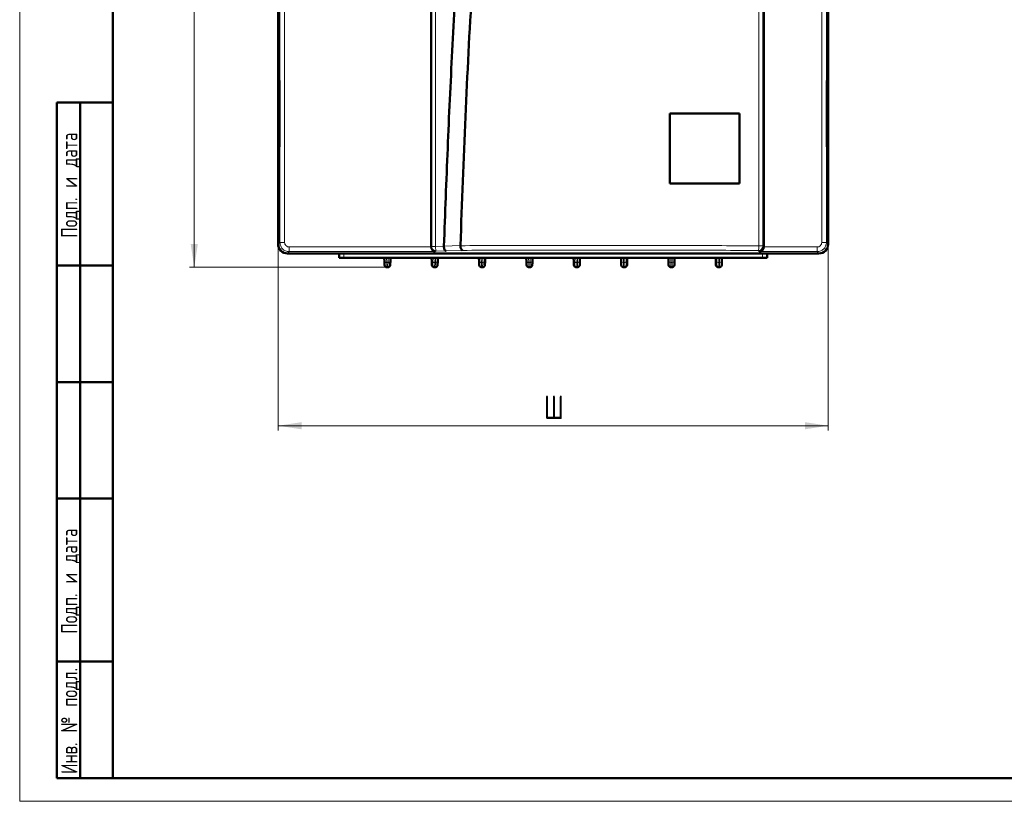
# Model space of a CAD drawing. Header units: millimetres. Extents: x 0 to 594, y 0 to 420.
# Tile 1 of 6: x 0 to 211, y 0 to 168. Entities that reach past the tile are written whole.
import ezdxf

# ---------------------------------------------------------------- set-up
doc = ezdxf.new("R2010")
doc.units = ezdxf.units.MM
doc.linetypes.add('SLD-Сплошная', pattern=[0])
doc.styles.add('SLDTEXTSTYLE0', font='TXT', dxfattribs={"width": 0.7, "bigfont": 'bigfont'})
doc.styles.add('SLDTEXTSTYLE1', font='TXT', dxfattribs={"width": 0.7})
doc.dimstyles.new('SLDDIMSTYLE0', dxfattribs={"dimtxt": 5, "dimasz": 5, "dimexe": 0, "dimexo": 0.0625, "dimgap": 1.25, "dimtad": 2, "dimdec": 1, "dimrnd": 1e-09, "dimzin": 12, "dimdsep": 46, "dimtxsty": 'SLDTEXTSTYLE1', "dimsah": 1, "dimcen": 0.09, "dimadec": 0, "dimazin": 3, "dimtfac": 1, "dimtdec": 3, "dimtofl": 0, "dimtmove": 0, "dimatfit": 3, "dimfxl": 0, "dimfrac": 2, "dimtolj": 1, "dimtzin": 12, "dimarcsym": 0})

# ---------------------------------------------------------------- blocks, each defined once
blk = doc.blocks.new('_D')
at = {"color": 7, "linetype": 'SLD-Сплошная', "lineweight": 0}
for p, q in [((55.48, 119.62), (55.48, 79.63)), ((173.48, 119.62), (173.48, 79.63)), ((55.48, 80.63), (173.48, 80.63))]:
    blk.add_line(p, q, dxfattribs=at)
at = {"color": 7, "linetype": 'SLD-Сплошная', "lineweight": 18}
for points in [[(55.48, 80.63), (60.48, 79.86), (60.48, 81.4)], [(173.48, 80.63), (168.48, 81.4), (168.48, 79.86)]]:
    blk.add_solid(points, dxfattribs=at)
at = {"color": 7, "linetype": 'SLD-Сплошная', "lineweight": 18, "insert": (112.52, 87.08), "char_height": 5, "attachment_point": 1, "style": 'SLDTEXTSTYLE0'}
blk.add_mtext('Ш', dxfattribs=at)
blk = doc.blocks.new('_D_1')
at = {"color": 7, "linetype": 'SLD-Сплошная', "lineweight": 0}
for p, q in [((57.46, 357.63), (36.46, 357.63)), ((37.46, 114.64), (37.46, 357.63)), ((78.78, 114.64), (36.46, 114.64))]:
    blk.add_line(p, q, dxfattribs=at)
at = {"color": 7, "linetype": 'SLD-Сплошная', "lineweight": 18}
for points in [[(37.46, 357.63), (36.69, 352.63), (38.23, 352.63)], [(37.46, 114.64), (38.23, 119.64), (36.69, 119.64)]]:
    blk.add_solid(points, dxfattribs=at)
at = {"color": 7, "linetype": 'SLD-Сплошная', "lineweight": 18, "insert": (31.01, 234.53), "char_height": 5, "attachment_point": 1, "rotation": 90, "style": 'SLDTEXTSTYLE0'}
blk.add_mtext('В', dxfattribs=at)

msp = doc.modelspace()

# ---------------------------------------------------------------- linework, layer by layer
at = {"color": 7, "linetype": 'SLD-Сплошная', "lineweight": 18}
for p, q in [((0, 420), (0, 0)), ((0, 0), (594, 0))]:
    msp.add_line(p, q, dxfattribs=at)
at = {"color": 7, "linetype": 'SLD-Сплошная', "lineweight": 50}
for p, q in [((20, 415), (20, 5)), ((55.46, 119.64), (55.46, 355.64)), ((55.48, 260.53), (55.48, 154.73)), ((88.28, 260.53), (88.28, 119.03)), ((159.68, 260.53), (159.68, 119.03)), ((173.48, 260.53), (173.48, 154.73)), ((55.48, 154.73), (55.78, 154.73)), ((55.78, 154.73), (55.78, 140.53)), ((173.48, 154.73), (173.18, 154.73)), ((173.18, 154.73), (173.18, 140.53)), ((173.46, 140.53), (173.46, 154.73)), ((55.75, 153.13), (55.75, 142.13)), ((55.78, 153.13), (55.75, 153.13)), ((173.21, 153.13), (173.18, 153.13)), ((173.21, 142.13), (173.21, 153.13)), ((173.48, 153.58), (173.46, 153.58)), ((173.48, 141.68), (173.48, 153.58)), ((8, 5), (8, 150)), ((8, 150), (20, 150)), ((13, 5), (13, 150)), ((139.48, 147.63), (154.48, 147.63)), ((139.48, 132.63), (139.48, 147.63)), ((154.48, 147.63), (154.48, 132.63)), ((55.75, 142.13), (55.78, 142.13)), ((173.18, 142.13), (173.21, 142.13)), ((173.48, 141.68), (173.46, 141.68)), ((55.78, 140.53), (55.48, 140.53)), ((55.48, 140.53), (55.48, 119.63)), ((173.18, 140.53), (173.48, 140.53)), ((173.48, 140.53), (173.48, 119.63)), ((154.48, 132.63), (139.48, 132.63)), ((91.03, 119.15), (91.03, 119.19)), ((94.58, 119.28), (94.58, 119.31)), ((57.47, 117.63), (171.48, 117.63)), ((68.56, 116.64), (68.52, 117.63)), ((68.56, 116.64), (69.56, 116.64)), ((69.56, 116.64), (78.7, 116.64)), ((78.23, 116.64), (78.26, 115.92)), ((78.73, 116.64), (79.08, 116.64)), ((79.1, 116.64), (88.86, 116.64)), ((79.57, 116.64), (79.54, 115.92)), ((88.39, 116.64), (88.42, 115.92)), ((88.89, 116.64), (89.24, 116.64)), ((89.26, 116.64), (99.02, 116.64)), ((89.7, 115.92), (89.73, 116.64)), ((98.55, 116.64), (98.58, 115.92)), ((99.05, 116.64), (99.4, 116.64)), ((99.42, 116.64), (109.18, 116.64)), ((99.86, 115.92), (99.89, 116.64)), ((108.71, 116.64), (108.74, 115.92)), ((109.21, 116.64), (109.56, 116.64)), ((109.58, 116.64), (119.34, 116.64)), ((110.02, 115.92), (110.05, 116.64)), ((118.87, 116.64), (118.9, 115.92)), ((119.37, 116.64), (119.72, 116.64)), ((119.74, 116.64), (129.5, 116.64)), ((120.18, 115.92), (120.21, 116.64)), ((129.03, 116.64), (129.06, 115.92)), ((129.53, 116.64), (129.88, 116.64)), ((129.9, 116.64), (139.66, 116.64)), ((130.34, 115.92), (130.37, 116.64)), ((139.19, 116.64), (139.22, 115.92)), ((139.69, 116.64), (140.04, 116.64)), ((140.06, 116.64), (149.82, 116.64)), ((140.5, 115.92), (140.53, 116.64)), ((149.35, 116.64), (149.38, 115.92)), ((149.85, 116.64), (150.2, 116.64)), ((150.22, 116.64), (159.37, 116.64)), ((150.66, 115.92), (150.69, 116.64)), ((159.37, 116.64), (160.37, 116.64)), ((160.4, 117.63), (160.37, 116.64)), ((20, 115), (8, 115)), ((79.02, 114.64), (78.79, 114.64)), ((89.18, 114.64), (88.95, 114.64)), ((99.34, 114.64), (99.11, 114.64)), ((109.5, 114.64), (109.27, 114.64)), ((119.66, 114.64), (119.43, 114.64)), ((129.82, 114.64), (129.59, 114.64)), ((139.98, 114.64), (139.75, 114.64)), ((150.14, 114.64), (149.91, 114.64)), ((20, 90), (8, 90)), ((20, 65), (8, 65)), ((8, 30), (20, 30)), ((8, 5), (20, 5)), ((20, 5), (589, 5))]:
    msp.add_line(p, q, dxfattribs=at)
at = {"color": 7, "linetype": 'SLD-Сплошная', "lineweight": 25}
msp.add_line((20, 292), (20, 5), dxfattribs=at)
msp.add_line((20, 292), (20, 5), dxfattribs=at)
at = {"color": 8, "linetype": 'SLD-Сплошная', "lineweight": 18}
for p, q in [((55.85, 120), (55.85, 260.53)), ((56.84, 260.53), (56.84, 120)), ((88.39, 119.14), (88.39, 260.53)), ((89.23, 260.53), (89.23, 119.14)), ((158.61, 119.25), (158.61, 260.53)), ((159.46, 119.25), (159.46, 260.53)), ((172.11, 120), (172.11, 260.53)), ((173.11, 120), (173.11, 260.53)), ((55.48, 119.63), (55.85, 120)), ((57.84, 119), (88.28, 119)), ((57.84, 118), (57.84, 119)), ((88.28, 119.03), (88.39, 119.14)), ((88.39, 119.14), (89.23, 119.14)), ((89.23, 119.14), (91.03, 119.15)), ((89.23, 119.14), (89.23, 118.99)), ((94.58, 119.31), (91.03, 119.19)), ((158.61, 119.1), (158.61, 119.25)), ((158.61, 119.25), (159.46, 119.25)), ((159.46, 119.25), (159.68, 119.03)), ((159.67, 119), (171.11, 119)), ((171.11, 118), (171.11, 119)), ((172.11, 120), (173.11, 120)), ((173.48, 119.63), (173.11, 120)), ((57.84, 118), (57.47, 117.63)), ((89.24, 118), (57.84, 118)), ((69.52, 117.63), (69.56, 116.64)), ((78.73, 116.64), (78.76, 115.7)), ((79.08, 116.64), (79.04, 115.7)), ((88.89, 116.64), (88.92, 115.7)), ((89.24, 116.64), (89.2, 115.7)), ((89.39, 118.14), (89.24, 118)), ((91.5, 118.16), (89.39, 118.14)), ((91.5, 118.16), (95.04, 118.28)), ((99.05, 116.64), (99.08, 115.7)), ((99.4, 116.64), (99.36, 115.7)), ((109.21, 116.64), (109.24, 115.7)), ((109.56, 116.64), (109.52, 115.7)), ((119.37, 116.64), (119.4, 115.7)), ((119.72, 116.64), (119.68, 115.7)), ((129.53, 116.64), (129.56, 115.7)), ((129.88, 116.64), (129.84, 115.7)), ((139.69, 116.64), (139.72, 115.7)), ((140.04, 116.64), (140, 115.7)), ((149.88, 115.7), (149.85, 116.64)), ((150.2, 116.64), (150.16, 115.7)), ((158.71, 118), (158.46, 118.25)), ((171.11, 118), (158.71, 118)), ((159.4, 117.63), (159.37, 116.64)), ((171.48, 117.63), (171.11, 118)), ((79.04, 115.7), (78.76, 115.7)), ((89.2, 115.7), (88.92, 115.7)), ((99.36, 115.7), (99.08, 115.7)), ((109.52, 115.7), (109.24, 115.7)), ((119.68, 115.7), (119.4, 115.7)), ((129.84, 115.7), (129.56, 115.7)), ((140, 115.7), (139.72, 115.7)), ((150.16, 115.7), (149.88, 115.7))]:
    msp.add_line(p, q, dxfattribs=at)
at = {"color": 8, "linetype": 'SLD-Сплошная', "lineweight": 18, "flags": 128}
for points in [[(56.84, 120), (56.65, 120), (56.47, 120), (56.3, 120), (56.15, 120), (56.03, 120), (55.93, 120), (55.87, 120), (55.85, 120)], [(78.76, 115.7), (78.66, 115.7), (78.57, 115.71), (78.48, 115.73), (78.41, 115.76), (78.35, 115.79), (78.3, 115.83), (78.27, 115.87), (78.26, 115.92)], [(79.54, 115.92), (79.53, 115.87), (79.5, 115.83), (79.46, 115.79), (79.4, 115.76), (79.32, 115.73), (79.23, 115.71), (79.14, 115.7), (79.04, 115.7)], [(88.92, 115.7), (88.82, 115.7), (88.73, 115.71), (88.64, 115.73), (88.57, 115.76), (88.51, 115.79), (88.46, 115.83), (88.43, 115.87), (88.42, 115.92)], [(89.7, 115.92), (89.69, 115.87), (89.66, 115.83), (89.62, 115.79), (89.56, 115.76), (89.48, 115.73), (89.39, 115.71), (89.3, 115.7), (89.2, 115.7)], [(99.08, 115.7), (98.98, 115.7), (98.89, 115.71), (98.8, 115.73), (98.73, 115.76), (98.67, 115.79), (98.62, 115.83), (98.59, 115.87), (98.58, 115.92)], [(99.86, 115.92), (99.85, 115.87), (99.82, 115.83), (99.78, 115.79), (99.72, 115.76), (99.64, 115.73), (99.55, 115.71), (99.46, 115.7), (99.36, 115.7)], [(109.24, 115.7), (109.14, 115.7), (109.05, 115.71), (108.96, 115.73), (108.89, 115.76), (108.83, 115.79), (108.78, 115.83), (108.75, 115.87), (108.74, 115.92)], [(110.02, 115.92), (110.01, 115.87), (109.98, 115.83), (109.94, 115.79), (109.88, 115.76), (109.8, 115.73), (109.71, 115.71), (109.62, 115.7), (109.52, 115.7)], [(119.4, 115.7), (119.3, 115.7), (119.21, 115.71), (119.12, 115.73), (119.05, 115.76), (118.99, 115.79), (118.94, 115.83), (118.91, 115.87), (118.9, 115.92)], [(120.18, 115.92), (120.17, 115.87), (120.14, 115.83), (120.1, 115.79), (120.04, 115.76), (119.96, 115.73), (119.87, 115.71), (119.78, 115.7), (119.68, 115.7)], [(129.56, 115.7), (129.46, 115.7), (129.37, 115.71), (129.28, 115.73), (129.21, 115.76), (129.15, 115.79), (129.1, 115.83), (129.07, 115.87), (129.06, 115.92)], [(130.34, 115.92), (130.33, 115.87), (130.3, 115.83), (130.26, 115.79), (130.2, 115.76), (130.12, 115.73), (130.03, 115.71), (129.94, 115.7), (129.84, 115.7)], [(139.72, 115.7), (139.62, 115.7), (139.53, 115.71), (139.44, 115.73), (139.37, 115.76), (139.31, 115.79), (139.26, 115.83), (139.23, 115.87), (139.22, 115.92)], [(140.5, 115.92), (140.49, 115.87), (140.46, 115.83), (140.42, 115.79), (140.36, 115.76), (140.28, 115.73), (140.19, 115.71), (140.1, 115.7), (140, 115.7)], [(149.88, 115.7), (149.78, 115.7), (149.69, 115.71), (149.6, 115.73), (149.53, 115.76), (149.47, 115.79), (149.42, 115.83), (149.39, 115.87), (149.38, 115.92)], [(150.66, 115.92), (150.65, 115.87), (150.62, 115.83), (150.58, 115.79), (150.52, 115.76), (150.44, 115.73), (150.35, 115.71), (150.26, 115.7), (150.16, 115.7)]]:
    msp.add_lwpolyline(points, dxfattribs=at)
at = {"color": 7, "linetype": 'SLD-Сплошная', "lineweight": 50}
for centre, radius, start, end in [((57.46, 119.64), 2, 180, 223.3751), ((78.79, 115.14), 0.5, 182, 270), ((79.02, 115.14), 0.5, 270, 358), ((88.95, 115.14), 0.5, 182, 270), ((89.18, 115.14), 0.5, 270, 358), ((99.11, 115.14), 0.5, 182, 270), ((99.34, 115.14), 0.5, 270, 358), ((109.27, 115.14), 0.5, 182, 270), ((109.5, 115.14), 0.5, 270, 358), ((119.43, 115.14), 0.5, 182, 270), ((119.66, 115.14), 0.5, 270, 358), ((129.59, 115.14), 0.5, 182, 270), ((129.82, 115.14), 0.5, 270, 358), ((139.75, 115.14), 0.5, 182, 270), ((139.98, 115.14), 0.5, 270, 358), ((149.91, 115.14), 0.5, 182, 270), ((150.14, 115.14), 0.5, 270, 358)]:
    msp.add_arc(centre, radius, start, end, dxfattribs=at)
at = {"color": 8, "linetype": 'SLD-Сплошная', "lineweight": 18}
for centre, start, end in [((89.39, 119.15), 180.0817, 269.9183), ((158.45, 119.25), 270.0782, 315.006), ((158.45, 119.25), 314.994, 359.9218)]:
    msp.add_arc(centre, 1, start, end, dxfattribs=at)
at = {"color": 7, "linetype": 'SLD-Сплошная', "lineweight": 50}
for centre, major_axis, ratio, start_param, end_param in [((57.48, 119.63), (1.42, 1.42), 0.998783, 2.356803, 3.926382), ((89.28, 119.03), (-0.708, -0.708), 0.998783, 5.498396, 5.532085), ((89.24, 119), (-0.385, 0.93), 0.951833, 1.195246, 2.731136), ((158.71, 119), (0.385, 0.93), 0.951833, 3.55205, 5.087939), ((158.67, 119.03), (0.708, -0.708), 0.998783, 0.751101, 0.784789), ((171.47, 119.63), (1.42, -1.42), 0.998783, 5.498396, 7.067974), ((78.69, 117.77), (-0.04, 1.13), 0.440889, 3.080089, 3.126457), ((79.11, 117.77), (0.04, 1.13), 0.440889, 3.156728, 3.203096), ((88.85, 117.77), (-0.04, 1.13), 0.440889, 3.080089, 3.126457), ((89.27, 117.77), (0.04, 1.13), 0.440889, 3.156728, 3.203096), ((99.01, 117.77), (-0.04, 1.13), 0.440889, 3.080089, 3.126457), ((99.43, 117.77), (0.04, 1.13), 0.440889, 3.156728, 3.203096), ((109.17, 117.77), (-0.04, 1.13), 0.440889, 3.080089, 3.126457), ((109.59, 117.77), (0.04, 1.13), 0.440889, 3.156728, 3.203096), ((119.33, 117.77), (-0.04, 1.13), 0.440889, 3.080089, 3.126457), ((119.75, 117.77), (0.04, 1.13), 0.440889, 3.156728, 3.203096), ((129.49, 117.77), (-0.04, 1.13), 0.440889, 3.080089, 3.126457), ((129.91, 117.77), (0.04, 1.13), 0.440889, 3.156728, 3.203096), ((139.65, 117.77), (-0.04, 1.13), 0.440889, 3.080089, 3.126457), ((140.07, 117.77), (0.04, 1.13), 0.440889, 3.156728, 3.203096), ((149.81, 117.77), (-0.04, 1.13), 0.440889, 3.080089, 3.126457), ((150.23, 117.77), (0.04, 1.13), 0.440889, 3.156728, 3.203096)]:
    msp.add_ellipse(centre, major_axis=major_axis, ratio=ratio, start_param=start_param, end_param=end_param, dxfattribs=at)
for points, knots in [([(91.03, 119.19), (91.16, 122.68), (91.54, 133.18), (92.26, 150.66), (93.26, 169.63), (94.35, 186.57), (95.57, 201.49), (97, 214.12), (98.46, 224.47), (99.88, 232.52), (101.74, 240.49), (104.08, 247.88), (106.87, 254.68), (109.34, 258.58), (110.57, 260.53)], [0, 0, 0, 0, 0.07294, 0.218831, 0.364718, 0.468735, 0.572754, 0.67674, 0.73356, 0.790461, 0.847247, 0.903908, 0.951994, 1, 1, 1, 1]), ([(114.47, 260.53), (113.45, 259.09), (111.39, 256.2), (108.66, 250.67), (106.23, 244.1), (104.01, 235.68), (102.14, 226.29), (100.65, 215.97), (99.3, 203.9), (98.09, 190.08), (96.78, 170.52), (95.58, 146.93), (94.91, 128.52), (94.58, 119.31)], [0, 0, 0, 0, 0.036813, 0.073668, 0.1281, 0.182598, 0.254945, 0.327365, 0.399779, 0.508002, 0.616233, 0.808113, 1, 1, 1, 1]), ([(91.03, 119.15), (91.04, 119.03), (91.06, 118.78), (91.16, 118.45), (91.32, 118.21), (91.44, 118.18), (91.5, 118.16)], [0, 0, 0, 0, 0.237769, 0.482926, 0.738374, 1, 1, 1, 1]), ([(94.58, 119.28), (94.58, 119.15), (94.6, 118.9), (94.71, 118.57), (94.86, 118.34), (94.98, 118.3), (95.04, 118.28)], [0, 0, 0, 0, 0.237055, 0.481902, 0.737624, 1, 1, 1, 1]), ([(78.26, 115.92), (78.26, 115.8), (78.27, 115.57), (78.28, 115.32), (78.29, 115.16), (78.29, 115.14), (78.29, 115.12)], [0, 0, 0, 0, 0.250084, 0.50007, 0.750025, 1, 1, 1, 1]), ([(79.54, 115.92), (79.54, 115.81), (79.53, 115.59), (79.52, 115.34), (79.52, 115.16), (79.52, 115.14), (79.52, 115.12)], [0, 0, 0, 0, 0.2390705, 0.4784508, 0.7270446, 1, 1, 1, 1]), ([(88.42, 115.92), (88.42, 115.8), (88.43, 115.57), (88.44, 115.32), (88.45, 115.16), (88.45, 115.14), (88.45, 115.12)], [0, 0, 0, 0, 0.2500844, 0.5000698, 0.7500253, 1, 1, 1, 1]), ([(89.68, 115.12), (89.68, 115.14), (89.68, 115.16), (89.68, 115.32), (89.69, 115.57), (89.7, 115.8), (89.7, 115.92)], [0, 0, 0, 0, 0.250065, 0.500049, 0.750011, 1, 1, 1, 1]), ([(98.58, 115.92), (98.58, 115.8), (98.59, 115.57), (98.6, 115.32), (98.61, 115.16), (98.61, 115.14), (98.61, 115.12)], [0, 0, 0, 0, 0.250084, 0.50007, 0.750025, 1, 1, 1, 1]), ([(99.84, 115.12), (99.84, 115.14), (99.84, 115.16), (99.84, 115.32), (99.85, 115.57), (99.86, 115.8), (99.86, 115.92)], [0, 0, 0, 0, 0.250065, 0.500049, 0.750011, 1, 1, 1, 1]), ([(108.74, 115.92), (108.74, 115.8), (108.75, 115.57), (108.76, 115.32), (108.77, 115.16), (108.77, 115.14), (108.77, 115.12)], [0, 0, 0, 0, 0.250084, 0.50007, 0.750025, 1, 1, 1, 1]), ([(110, 115.12), (110, 115.14), (110, 115.16), (110, 115.32), (110.01, 115.57), (110.02, 115.8), (110.02, 115.92)], [0, 0, 0, 0, 0.250065, 0.500049, 0.750011, 1, 1, 1, 1]), ([(118.9, 115.92), (118.9, 115.8), (118.91, 115.57), (118.92, 115.32), (118.93, 115.16), (118.93, 115.14), (118.93, 115.12)], [0, 0, 0, 0, 0.250084, 0.50007, 0.750025, 1, 1, 1, 1]), ([(120.16, 115.12), (120.16, 115.14), (120.16, 115.16), (120.16, 115.32), (120.17, 115.57), (120.18, 115.8), (120.18, 115.92)], [0, 0, 0, 0, 0.2500651, 0.5000491, 0.7500111, 1, 1, 1, 1]), ([(129.06, 115.92), (129.06, 115.8), (129.07, 115.57), (129.08, 115.32), (129.09, 115.16), (129.09, 115.14), (129.09, 115.12)], [0, 0, 0, 0, 0.250084, 0.50007, 0.750025, 1, 1, 1, 1]), ([(130.32, 115.12), (130.32, 115.14), (130.32, 115.16), (130.32, 115.32), (130.33, 115.57), (130.34, 115.8), (130.34, 115.92)], [0, 0, 0, 0, 0.250065, 0.500049, 0.750011, 1, 1, 1, 1]), ([(139.22, 115.92), (139.22, 115.8), (139.23, 115.57), (139.24, 115.32), (139.25, 115.16), (139.25, 115.14), (139.25, 115.12)], [0, 0, 0, 0, 0.250084, 0.50007, 0.750025, 1, 1, 1, 1]), ([(140.48, 115.12), (140.48, 115.14), (140.48, 115.16), (140.48, 115.32), (140.49, 115.57), (140.5, 115.8), (140.5, 115.92)], [0, 0, 0, 0, 0.250065, 0.500049, 0.750011, 1, 1, 1, 1]), ([(149.38, 115.92), (149.38, 115.8), (149.39, 115.57), (149.4, 115.32), (149.41, 115.16), (149.41, 115.14), (149.41, 115.12)], [0, 0, 0, 0, 0.250084, 0.50007, 0.750025, 1, 1, 1, 1]), ([(150.64, 115.12), (150.64, 115.14), (150.64, 115.16), (150.64, 115.32), (150.65, 115.57), (150.66, 115.8), (150.66, 115.92)], [0, 0, 0, 0, 0.250065, 0.500049, 0.750011, 1, 1, 1, 1])]:
    msp.add_open_spline(points, degree=3, knots=knots, dxfattribs=at)
at = {"color": 8, "linetype": 'SLD-Сплошная', "lineweight": 18}
for points, knots in [([(57.84, 118), (57.7, 118.01), (57.43, 118.02), (56.92, 118.19), (56.38, 118.56), (55.94, 119.22), (55.88, 119.73), (55.85, 120)], [0, 0, 0, 0, 0.133668, 0.263599, 0.511076, 0.74835, 1, 1, 1, 1]), ([(57.84, 119), (57.71, 119.01), (57.45, 119.04), (57.12, 119.27), (56.89, 119.6), (56.86, 119.87), (56.84, 120)], [0, 0, 0, 0, 0.250092, 0.500047, 0.74999, 1, 1, 1, 1]), ([(89.23, 118.99), (89.24, 118.88), (89.25, 118.65), (89.29, 118.38), (89.33, 118.19), (89.37, 118.16), (89.39, 118.14)], [0, 0, 0, 0, 0.2477654, 0.5072933, 0.7628389, 1, 1, 1, 1]), ([(94.58, 119.28), (99.9, 119.3), (110.54, 119.34), (126.62, 119.35), (142.69, 119.33), (153.3, 119.28), (158.61, 119.25)], [0, 0, 0, 0, 0.249891, 0.499853, 0.749889, 1, 1, 1, 1]), ([(95.04, 118.28), (100.32, 118.3), (110.86, 118.34), (126.78, 118.35), (142.69, 118.33), (153.2, 118.28), (158.46, 118.25)], [0, 0, 0, 0, 0.250003, 0.499999, 0.75, 1, 1, 1, 1]), ([(158.46, 118.25), (158.47, 118.27), (158.51, 118.3), (158.56, 118.48), (158.59, 118.76), (158.6, 118.99), (158.61, 119.1)], [0, 0, 0, 0, 0.237205, 0.492805, 0.752335, 1, 1, 1, 1]), ([(172.11, 120), (172.09, 119.87), (172.06, 119.6), (171.83, 119.27), (171.5, 119.04), (171.24, 119.01), (171.11, 119)], [0, 0, 0, 0, 0.250094, 0.500055, 0.749997, 1, 1, 1, 1]), ([(173.11, 120), (173.1, 119.86), (173.08, 119.58), (172.91, 119.07), (172.54, 118.53), (171.88, 118.09), (171.37, 118.03), (171.11, 118)], [0, 0, 0, 0, 0.134136, 0.264513, 0.512811, 0.749255, 1, 1, 1, 1]), ([(78.76, 115.7), (78.76, 115.53), (78.77, 115.21), (78.78, 114.88), (78.78, 114.68), (78.79, 114.65), (78.79, 114.64)], [0, 0, 0, 0, 0.270603, 0.527474, 0.770608, 1, 1, 1, 1]), ([(79.04, 115.7), (79.04, 115.53), (79.03, 115.21), (79.02, 114.88), (79.02, 114.68), (79.02, 114.65), (79.02, 114.64)], [0, 0, 0, 0, 0.270572, 0.527434, 0.770578, 1, 1, 1, 1]), ([(88.92, 115.7), (88.92, 115.53), (88.93, 115.21), (88.94, 114.88), (88.94, 114.68), (88.95, 114.65), (88.95, 114.64)], [0, 0, 0, 0, 0.270603, 0.527474, 0.770608, 1, 1, 1, 1]), ([(89.2, 115.7), (89.2, 115.53), (89.19, 115.21), (89.18, 114.88), (89.18, 114.68), (89.18, 114.65), (89.18, 114.64)], [0, 0, 0, 0, 0.270573, 0.527435, 0.770579, 1, 1, 1, 1]), ([(99.08, 115.7), (99.08, 115.53), (99.09, 115.21), (99.1, 114.88), (99.1, 114.68), (99.11, 114.65), (99.11, 114.64)], [0, 0, 0, 0, 0.270603, 0.527474, 0.770608, 1, 1, 1, 1]), ([(99.36, 115.7), (99.36, 115.53), (99.35, 115.21), (99.34, 114.88), (99.34, 114.68), (99.34, 114.65), (99.34, 114.64)], [0, 0, 0, 0, 0.270572, 0.527434, 0.770578, 1, 1, 1, 1]), ([(109.24, 115.7), (109.24, 115.53), (109.25, 115.21), (109.26, 114.88), (109.26, 114.68), (109.27, 114.65), (109.27, 114.64)], [0, 0, 0, 0, 0.270603, 0.527474, 0.770608, 1, 1, 1, 1]), ([(109.52, 115.7), (109.52, 115.53), (109.51, 115.21), (109.5, 114.88), (109.5, 114.68), (109.5, 114.65), (109.5, 114.64)], [0, 0, 0, 0, 0.270572, 0.527434, 0.770578, 1, 1, 1, 1]), ([(119.4, 115.7), (119.4, 115.53), (119.41, 115.21), (119.42, 114.88), (119.42, 114.68), (119.43, 114.65), (119.43, 114.64)], [0, 0, 0, 0, 0.270603, 0.527474, 0.770608, 1, 1, 1, 1]), ([(119.68, 115.7), (119.68, 115.53), (119.67, 115.21), (119.66, 114.88), (119.66, 114.68), (119.66, 114.65), (119.66, 114.64)], [0, 0, 0, 0, 0.270572, 0.527434, 0.770578, 1, 1, 1, 1]), ([(129.56, 115.7), (129.56, 115.53), (129.57, 115.21), (129.58, 114.88), (129.58, 114.68), (129.59, 114.65), (129.59, 114.64)], [0, 0, 0, 0, 0.270603, 0.527474, 0.770608, 1, 1, 1, 1]), ([(129.84, 115.7), (129.84, 115.53), (129.83, 115.21), (129.82, 114.88), (129.82, 114.68), (129.82, 114.65), (129.82, 114.64)], [0, 0, 0, 0, 0.270572, 0.527434, 0.770578, 1, 1, 1, 1]), ([(139.72, 115.7), (139.72, 115.53), (139.73, 115.21), (139.74, 114.88), (139.74, 114.68), (139.75, 114.65), (139.75, 114.64)], [0, 0, 0, 0, 0.270603, 0.527474, 0.770608, 1, 1, 1, 1]), ([(140, 115.7), (140, 115.53), (139.99, 115.21), (139.98, 114.88), (139.98, 114.68), (139.98, 114.65), (139.98, 114.64)], [0, 0, 0, 0, 0.270572, 0.527434, 0.770578, 1, 1, 1, 1]), ([(149.88, 115.7), (149.88, 115.53), (149.89, 115.21), (149.9, 114.88), (149.9, 114.68), (149.91, 114.65), (149.91, 114.64)], [0, 0, 0, 0, 0.2706026, 0.5274743, 0.7706082, 1, 1, 1, 1]), ([(150.16, 115.7), (150.16, 115.53), (150.15, 115.21), (150.14, 114.88), (150.14, 114.68), (150.14, 114.65), (150.14, 114.64)], [0, 0, 0, 0, 0.270572, 0.527434, 0.770578, 1, 1, 1, 1])]:
    msp.add_open_spline(points, degree=3, knots=knots, dxfattribs=at)

# ---------------------------------------------------------------- texts
at = {"color": 7, "linetype": 'Continuous', "lineweight": 0, "char_height": 3.5, "attachment_point": 2, "rotation": 90, "style": 'SLDTEXTSTYLE0'}
for s, insert in [('Подп. и дата', (8.88, 132.26)), ('Подп. и дата', (8.88, 47.26)), ('Инв. № подл.', (8.88, 17.26))]:
    msp.add_mtext(s, dxfattribs=dict(at, insert=insert))

# ---------------------------------------------------------------- dimensions: what is measured, and where the dimension line sits
at = {"color": 7, "linetype": 'SLD-Сплошная', "lineweight": 18}
for base, p1, p2, angle, text, picture, middle in [((37.46, 357.63), (78.79, 114.64), (57.47, 357.63), 90, 'В', '_D_1', (37.46, 236.13)), ((173.48, 80.63), (55.48, 119.63), (173.48, 119.63), 0, 'Ш', '_D', (114.48, 80.63))]:
    dim = msp.add_linear_dim(base=base, p1=p1, p2=p2, angle=angle, text=text, dimstyle='SLDDIMSTYLE0', dxfattribs=at)
    dim.commit()
    dim.dimension.update_dxf_attribs({"geometry": picture, "text_midpoint": middle, "dimtype": 160})

doc.saveas('drawing.dxf')
